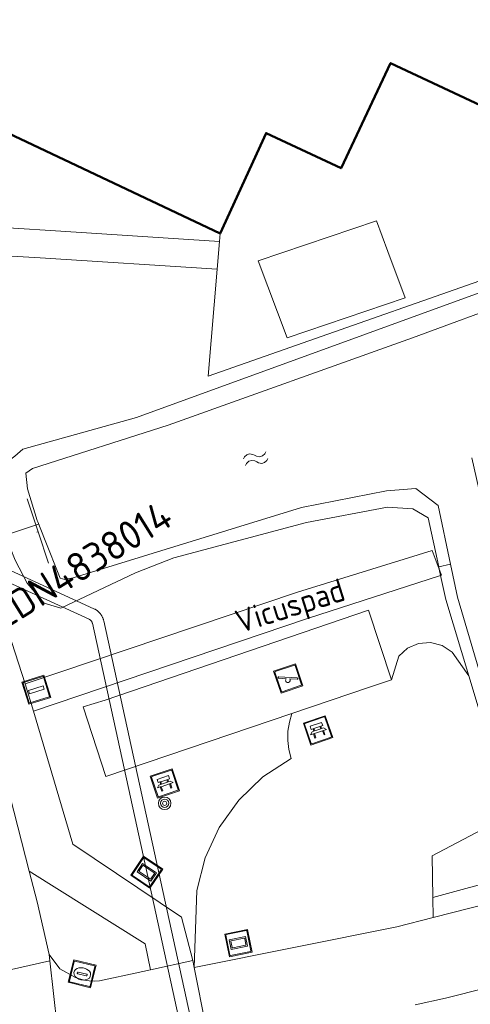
# Model space of a CAD drawing. Header units: metres. Extents: x 94279 to 96109, y 461866 to 463040.
# Tile 153 of 175: x 95306 to 95326, y 462806 to 462849. Entities that reach past the tile are written whole.
import ezdxf
from ezdxf.enums import TextEntityAlignment as Align

# ---------------------------------------------------------------- set-up
doc = ezdxf.new("R2010")
doc.units = ezdxf.units.M
doc.layers.get('0').update_dxf_attribs({"linetype": 'CONTINUOUS'})
doc.layers.add('B-WE-KL-ET_LS_OV_KABEL_EIGENNET_324-G', color=10, linetype='CONTINUOUS')
for name, color, linetype, lineweight in [('B_BEBOUWINGSGRENS_0', 132, 'CONTINUOUS', 50), ('G_GRENS_ALGEMEEN_0', 251, 'CONTINUOUS', 13), ('K_DUIKER_LIJN_-1', 251, 'CONTINUOUS', 13), ('K_KUNSTWERKGRENS_1', 251, 'CONTINUOUS', 13), ('K_STEIGER_1', 251, 'CONTINUOUS', 13), ('Q_BANK_0', 251, 'CONTINUOUS', 13), ('Q_BOOM_0', 251, 'CONTINUOUS', 13), ('Q_DAMWAND_0', 251, 'CONTINUOUS', 13), ('Q_INFORMATIEBORD_0', 251, 'CONTINUOUS', 13), ('Q_KOLK_0', 251, 'CONTINUOUS', 13), ('Q_PAAL_STEEN_0', 251, 'CONTINUOUS', 13), ('Q_SPEELVOORZIENING_0', 251, 'CONTINUOUS', 13), ('Q_WEGWIJZER_0', 251, 'CONTINUOUS', 13), ('S_GBKN_SYMBOOL_WATER_0', 251, 'CONTINUOUS', 13), ('T_CULTUURGRENS_0', 251, 'CONTINUOUS', 13), ('T_HEK_0', 251, 'CONTINUOUS', 13), ('T_MUUR_30CM_LIJN_0', 251, 'CONTINUOUS', 13), ('V_WEGGRENS_0', 251, 'CONTINUOUS', 13), ('W_WATERGRENS_0', 251, 'CONTINUOUS', 13), ('Z_STRAATNAAM_0', 251, 'CONTINUOUS', 13)]:
    doc.layers.add(name, color=color, linetype=linetype, lineweight=lineweight)
doc.styles.add('NLCS-ISO-M500-T25', font='NLCS-ISO.ttf', dxfattribs={"height": 1.25})
doc.styles.get("Standard").update_dxf_attribs({"font": 'isocp.shx'})

# ---------------------------------------------------------------- blocks, each defined once
blk = doc.blocks.new('Q_PAAL_STEEN')
for points in [[(-0.5, 0.5), (0.5, 0.5), (0.5, -0.5), (-0.5, -0.5)], [(-0.08, 0.333), (0.071, 0.333), (0.071, -0.329), (-0.08, -0.329)]]:
    blk.add_lwpolyline(points, close=True)
blk.add_lwpolyline([(-0.442, 0.464), (0.438, 0.464, -0.414214), (0.459, 0.442), (0.459, -0.437, -0.414214), (0.438, -0.459), (-0.442, -0.459, -0.414214), (-0.463, -0.437), (-0.463, 0.442), (-0.463, 0.444), (-0.463, 0.446), (-0.463, 0.448), (-0.462, 0.45), (-0.461, 0.451), (-0.46, 0.453), (-0.459, 0.455), (-0.458, 0.456), (-0.457, 0.457), (-0.456, 0.459), (-0.454, 0.46), (-0.453, 0.461), (-0.451, 0.462), (-0.449, 0.462), (-0.447, 0.463), (-0.446, 0.463), (-0.444, 0.464), (-0.442, 0.464)], format="xyb")
blk = doc.blocks.new('Q_KOLK')
blk.add_lwpolyline([(-0.5, 0.5), (0.5, 0.5), (0.5, -0.5), (-0.5, -0.5)], close=True)
for points in [[(-0.442, 0.464), (0.438, 0.464, -0.414214), (0.459, 0.442), (0.459, -0.437, -0.414214), (0.438, -0.459), (-0.442, -0.459, -0.414214), (-0.463, -0.437), (-0.463, 0.442, -0.414214), (-0.442, 0.464)], [(-0.345, 0.105, 0.380426), (-0.276, -0.18)], [(-0.008, 0.266, 0.240218), (-0.345, 0.105)], [(-0.194, 0.045, 0.853344), (-0.194, -0.032)], [(0.331, 0.111, 0.240191), (-0.008, 0.266)], [(0.185, -0.032, 0.849746), (0.185, 0.045)], [(0.267, -0.176, 0.380426), (0.331, 0.111)], [(-0.276, -0.18, 0.148452), (0.012, -0.257)], [(0.012, -0.257, 0.131742), (0.267, -0.176)]]:
    blk.add_lwpolyline(points, format="xyb")
for points in [[(-0.194, 0.045), (0.185, 0.045)], [(0.185, -0.032), (-0.194, -0.032)]]:
    blk.add_lwpolyline(points)
blk = doc.blocks.new('Q_BANK')
blk.add_lwpolyline([(-0.5, 0.5), (0.5, 0.5), (0.5, -0.5), (-0.5, -0.5)], close=True)
blk.add_lwpolyline([(-0.442, 0.464), (0.438, 0.464, -0.414214), (0.459, 0.442), (0.459, -0.437, -0.414214), (0.438, -0.459), (-0.442, -0.459, -0.414214), (-0.463, -0.437), (-0.463, 0.442), (-0.463, 0.444), (-0.463, 0.446), (-0.463, 0.448), (-0.462, 0.45), (-0.461, 0.451), (-0.46, 0.453), (-0.459, 0.455), (-0.458, 0.456), (-0.457, 0.457), (-0.456, 0.459), (-0.454, 0.46), (-0.453, 0.461), (-0.451, 0.462), (-0.449, 0.462), (-0.447, 0.463), (-0.446, 0.463), (-0.444, 0.464), (-0.442, 0.464)], format="xyb")
for points in [[(-0.267, 0.022), (-0.366, -0.078)], [(-0.18, 0.132), (-0.267, 0.132), (-0.267, 0.276)], [(-0.267, 0.276), (0.258, 0.276), (0.258, 0.132), (0.173, 0.132)], [(-0.18, 0.022), (-0.267, 0.022)], [(-0.267, 0.022), (-0.18, 0.022)], [(-0.18, 0.022), (-0.18, 0.132)], [(-0.18, 0.132), (-0.144, 0.132)], [(-0.144, 0.132), (-0.144, 0.022)], [(0.131, 0.132), (-0.144, 0.132)], [(0.131, 0.022), (-0.144, 0.022)], [(-0.144, 0.022), (0.131, 0.022)], [(0.131, 0.022), (-0.144, 0.022)], [(-0.144, 0.022), (0.131, 0.022)], [(-0.144, 0.022), (0.131, 0.022)], [(0.131, 0.022), (0.131, 0.132)], [(0.131, 0.132), (0.173, 0.132)], [(0.173, 0.132), (0.173, 0.022)], [(0.173, 0.022), (0.255, 0.022)], [(0.173, 0.022), (0.255, 0.022)], [(0.255, 0.022), (0.357, -0.078)], [(-0.236, -0.078), (-0.366, -0.078)], [(-0.192, -0.078), (-0.192, -0.27), (-0.236, -0.27), (-0.236, -0.078)], [(-0.236, -0.078), (-0.192, -0.078)], [(0.183, -0.078), (-0.192, -0.078)], [(0.226, -0.078), (0.226, -0.268), (0.183, -0.268), (0.183, -0.078)], [(0.183, -0.078), (0.226, -0.078)], [(0.357, -0.078), (0.226, -0.078)]]:
    blk.add_lwpolyline(points)
blk = doc.blocks.new('Q_SPEELVOORZIENING')
blk.add_lwpolyline([(-0.5, 0.5), (0.5, 0.5), (0.5, -0.5), (-0.5, -0.5)], close=True)
for points in [[(-0.442, 0.464), (0.438, 0.464, -0.414214), (0.459, 0.442), (0.459, -0.437, -0.414214), (0.438, -0.459), (-0.442, -0.459, -0.414214), (-0.463, -0.437), (-0.463, 0.442), (-0.463, 0.444), (-0.463, 0.446), (-0.463, 0.448), (-0.462, 0.45), (-0.461, 0.451), (-0.46, 0.453), (-0.459, 0.455), (-0.458, 0.456), (-0.457, 0.457), (-0.456, 0.459), (-0.454, 0.46), (-0.453, 0.461), (-0.451, 0.462), (-0.449, 0.462), (-0.447, 0.463), (-0.446, 0.463), (-0.444, 0.464), (-0.442, 0.464)], [(-0.363, 0.198, 1.168313), (-0.386, 0.141)], [(-0.087, 0.021, 0.778987), (-0.04, -0.167)], [(-0.04, -0.167, 0.508825), (0.056, -0.036)], [(0.355, -0.156, 1.031322), (0.378, -0.1)]]:
    blk.add_lwpolyline(points, format="xyb")
for points in [[(-0.386, 0.141), (-0.087, 0.021)], [(-0.363, 0.198), (0.378, -0.1)], [(0.056, -0.036), (0.355, -0.156)]]:
    blk.add_lwpolyline(points)
blk = doc.blocks.new('Q_BOOM')
for radius in [0.27, 0.18, 0.09]:
    blk.add_circle((0, 0), radius)
blk = doc.blocks.new('Q_WEGWIJZER')
for points in [[(-0.5, 0.5), (0.5, 0.5), (0.5, -0.5), (-0.5, -0.5)], [(-0.369, 0.22), (0.358, 0.22), (0.358, -0.214), (-0.369, -0.214)]]:
    blk.add_lwpolyline(points, close=True)
for points in [[(-0.442, 0.464), (0.438, 0.464, -0.414214), (0.459, 0.442), (0.459, -0.437, -0.414214), (0.438, -0.459), (-0.442, -0.459, -0.414214), (-0.463, -0.437), (-0.463, 0.442), (-0.463, 0.444), (-0.463, 0.446), (-0.463, 0.448), (-0.462, 0.45), (-0.461, 0.451), (-0.46, 0.453), (-0.459, 0.455), (-0.458, 0.456), (-0.457, 0.457), (-0.456, 0.459), (-0.454, 0.46), (-0.453, 0.461), (-0.451, 0.462), (-0.449, 0.462), (-0.447, 0.463), (-0.446, 0.463), (-0.444, 0.464), (-0.442, 0.464)], [(-0.287, 0.16), (0.281, 0.16, -0.414214), (0.303, 0.139), (0.303, -0.134, -0.414214), (0.281, -0.156), (-0.287, -0.156, -0.414214), (-0.308, -0.134), (-0.308, 0.139), (-0.308, 0.14), (-0.308, 0.142), (-0.307, 0.144), (-0.307, 0.146), (-0.306, 0.148), (-0.305, 0.149), (-0.304, 0.151), (-0.303, 0.152), (-0.302, 0.154), (-0.3, 0.155), (-0.299, 0.156), (-0.297, 0.157), (-0.296, 0.158), (-0.294, 0.159), (-0.292, 0.159), (-0.29, 0.16), (-0.288, 0.16), (-0.287, 0.16)]]:
    blk.add_lwpolyline(points, format="xyb")
blk = doc.blocks.new('Q_INFORMATIEBORD')
for points in [[(-0.5, 0.5), (0.5, 0.5), (0.5, -0.5), (-0.5, -0.5)], [(-0.369, 0.22), (0.358, 0.22), (0.358, -0.214), (-0.369, -0.214)]]:
    blk.add_lwpolyline(points, close=True)
for points in [[(-0.442, 0.464), (0.438, 0.464, -0.414214), (0.459, 0.442), (0.459, -0.437, -0.414214), (0.438, -0.459), (-0.442, -0.459, -0.414214), (-0.463, -0.437), (-0.463, 0.442), (-0.463, 0.444), (-0.463, 0.446), (-0.463, 0.448), (-0.462, 0.45), (-0.461, 0.451), (-0.46, 0.453), (-0.459, 0.455), (-0.458, 0.456), (-0.457, 0.457), (-0.456, 0.459), (-0.454, 0.46), (-0.453, 0.461), (-0.451, 0.462), (-0.449, 0.462), (-0.447, 0.463), (-0.446, 0.463), (-0.444, 0.464), (-0.442, 0.464)], [(-0.287, 0.16), (0.281, 0.16, -0.414214), (0.303, 0.139), (0.303, -0.134, -0.414214), (0.281, -0.156), (-0.287, -0.156, -0.414214), (-0.308, -0.134), (-0.308, 0.139), (-0.308, 0.14), (-0.308, 0.142), (-0.307, 0.144), (-0.307, 0.146), (-0.306, 0.148), (-0.305, 0.149), (-0.304, 0.151), (-0.303, 0.152), (-0.302, 0.154), (-0.3, 0.155), (-0.299, 0.156), (-0.297, 0.157), (-0.296, 0.158), (-0.294, 0.159), (-0.292, 0.159), (-0.29, 0.16), (-0.288, 0.16), (-0.287, 0.16)]]:
    blk.add_lwpolyline(points, format="xyb")
blk = doc.blocks.new('WATERSYMBOOL')
for points in [[(-0.5, 0.15), (-0.438, 0.212), (-0.312, 0.275), (-0.188, 0.275), (-0.062, 0.212), (0, 0.15), (0.062, 0.087), (0.188, 0.025), (0.312, 0.025), (0.438, 0.087), (0.5, 0.15)], [(-0.5, -0.15), (-0.438, -0.087), (-0.312, -0.025), (-0.188, -0.025), (-0.062, -0.087), (0, -0.15), (0.062, -0.212), (0.188, -0.275), (0.312, -0.275), (0.438, -0.212), (0.5, -0.15)]]:
    blk.add_lwpolyline(points)
blk = doc.blocks.new('ACMAP_ANN_TEMPLATE_LM')
at = {"color": 0, "style": 'NLCS-ISO-M500-T25'}
blk.add_attdef('LM-NUMMER', (1.5, 1), '', height=1.25, dxfattribs=at)

msp = doc.modelspace()

# ---------------------------------------------------------------- linework, layer by layer
at = {"layer": 'B-WE-KL-ET_LS_OV_KABEL_EIGENNET_324-G', "linetype": 'Continuous', "lineweight": 0}
for points in [[(95314.223, 462804.049), (95310.114, 462822.856), (95310.108, 462822.881), (95310.101, 462822.906), (95310.093, 462822.93), (95310.085, 462822.955), (95310.076, 462822.979), (95310.065, 462823.002), (95310.055, 462823.026), (95310.043, 462823.049), (95310.03, 462823.071), (95310.017, 462823.093), (95310.003, 462823.115), (95309.988, 462823.136), (95309.973, 462823.156), (95309.957, 462823.177), (95309.94, 462823.196), (95309.922, 462823.215), (95309.904, 462823.233), (95309.885, 462823.251), (95309.866, 462823.268), (95309.846, 462823.284), (95309.826, 462823.3), (95309.805, 462823.315), (95309.783, 462823.329), (95309.761, 462823.342), (95309.739, 462823.355), (95309.716, 462823.367), (95309.693, 462823.378), (95305.508, 462825.289)], [(95313.734, 462803.945), (95309.625, 462822.749), (95309.623, 462822.757), (95309.621, 462822.766), (95309.618, 462822.774), (95309.616, 462822.782), (95309.613, 462822.79), (95309.609, 462822.798), (95309.606, 462822.806), (95309.602, 462822.813), (95309.597, 462822.821), (95309.593, 462822.828), (95309.588, 462822.835), (95309.583, 462822.842), (95309.578, 462822.849), (95309.573, 462822.856), (95309.567, 462822.862), (95309.561, 462822.869), (95309.555, 462822.875), (95309.549, 462822.881), (95309.543, 462822.886), (95309.536, 462822.892), (95309.529, 462822.897), (95309.522, 462822.902), (95309.515, 462822.907), (95309.508, 462822.911), (95309.5, 462822.915), (95309.493, 462822.919), (95309.485, 462822.923), (95305.3, 462824.834)]]:
    msp.add_lwpolyline(points, dxfattribs=at)
at = {"layer": 'B_BEBOUWINGSGRENS_0'}
msp.add_line((95304.531, 462844.629), (95315.153, 462839.608), dxfattribs=at)
msp.add_lwpolyline([(95315.153, 462839.608), (95317.138, 462843.947), (95320.378, 462842.427), (95322.518, 462846.977), (95327.098, 462844.827), (95331.488, 462854.177)], dxfattribs=at)
at = {"layer": 'G_GRENS_ALGEMEEN_0'}
for points in [[(95321.906, 462840.158), (95316.795, 462838.429), (95318.042, 462835.091), (95323.154, 462836.82), (95322.404, 462838.826), (95321.906, 462840.158)], [(95318.257, 462818.849), (95310.21, 462816.12), (95309.232, 462819.129), (95310.175, 462819.421), (95321.56, 462823.313), (95322.564, 462820.3)], [(95322.564, 462820.3), (95321.603, 462819.984), (95318.257, 462818.849)]]:
    msp.add_lwpolyline(points, dxfattribs=at)
at = {"layer": 'K_DUIKER_LIJN_-1'}
msp.add_line((95307.22, 462826.684), (95307.281, 462826.703), dxfattribs=at)
msp.add_lwpolyline([(95289.777, 462821.216), (95289.66, 462821.179), (95307.301, 462827.035)], dxfattribs=at)
at = {"layer": 'K_KUNSTWERKGRENS_1'}
msp.add_line((95306.72, 462820.125), (95307.083, 462818.951), dxfattribs=at)
at = {"layer": 'K_STEIGER_1'}
for points in [[(95324.626, 462825.09), (95324.314, 462825.891), (95318.49, 462824.097), (95306.72, 462820.125)], [(95307.083, 462818.951), (95318.921, 462822.958), (95324.684, 462824.823)], [(95324.684, 462824.823), (95324.725, 462824.836), (95324.626, 462825.09)]]:
    msp.add_lwpolyline(points, dxfattribs=at)
at = {"layer": 'Q_DAMWAND_0'}
for p, q in [((95307.553, 462826.403), (95307.26, 462827.14)), ((95308.232, 462824.699), (95307.553, 462826.403))]:
    msp.add_line(p, q, dxfattribs=at)
msp.add_lwpolyline([(95307.26, 462827.14), (95307.238, 462827.194), (95306.82, 462828.569), (95306.752, 462829.241)], dxfattribs=at)
at = {"layer": 'T_CULTUURGRENS_0'}
for p, q in [((95325.11, 462825.311), (95324.604, 462825.192)), ((95324.604, 462825.192), (95324.626, 462825.09)), ((95324.626, 462825.09), (95324.684, 462824.823)), ((95324.35, 462810.894), (95324.362, 462810.027))]:
    msp.add_line(p, q, dxfattribs=at)
for points in [[(95324.35, 462810.894), (95333.714, 462813.437), (95344.303, 462817.107), (95353.568, 462820.898), (95359.585, 462823.906), (95370.054, 462829.622), (95375.469, 462833.051), (95381.064, 462835.999), (95386.299, 462837.925), (95391.834, 462839.79), (95398.114, 462841.505), (95398.67, 462841.881), (95399.067, 462843.067)], [(95334.881, 462840.312), (95331.43, 462838.882), (95311.54, 462831.646), (95306.613, 462830.276), (95306.274, 462829.977), (95306.156, 462829.885), (95305.646, 462829.49)], [(95305.646, 462829.49), (95305.535, 462829.001), (95305.666, 462827.398), (95305.859, 462826.569), (95306.282, 462825.478), (95306.809, 462824.489), (95307.544, 462823.625), (95308.264, 462823.408), (95311.489, 462824.934), (95313.152, 462825.58), (95318.888, 462827.106), (95322.382, 462827.764), (95323.489, 462827.694), (95324.147, 462827.314), (95324.604, 462825.192)], [(95324.684, 462824.823), (95324.908, 462823.785), (95325.902, 462820.481)], [(95322.564, 462820.3), (95322.875, 462821.322), (95323.255, 462821.673), (95323.729, 462821.88), (95324.245, 462821.921), (95324.746, 462821.79), (95325.177, 462821.503), (95325.902, 462820.481)], [(95325.902, 462820.481), (95327.157, 462816.311), (95327.59, 462815.411)], [(95314.023, 462807.858), (95314.14, 462811.192), (95314.499, 462812.6), (95315.111, 462813.917), (95315.955, 462815.099), (95317.003, 462816.105), (95318.218, 462816.9), (95318.118, 462817.285), (95318.072, 462817.679), (95318.08, 462818.077), (95318.142, 462818.469), (95318.257, 462818.849)], [(95327.59, 462815.411), (95326.753, 462813.974), (95324.325, 462812.696), (95324.35, 462810.894)]]:
    msp.add_lwpolyline(points, dxfattribs=at)
at = {"layer": 'T_HEK_0'}
for p, q in [((95315.124, 462839.267), (95315.023, 462838.057)), ((95315.153, 462839.608), (95315.124, 462839.267))]:
    msp.add_line(p, q, dxfattribs=at)
msp.add_lwpolyline([(95315.023, 462838.057), (95314.635, 462833.433), (95330.737, 462839.092), (95334.768, 462840.462)], dxfattribs=at)
at = {"layer": 'T_MUUR_30CM_LIJN_0'}
msp.add_lwpolyline([(95306.805, 462828.133), (95307.281, 462826.703), (95307.733, 462825.347)], dxfattribs=at)
at = {"layer": 'V_WEGGRENS_0'}
for p, q in [((95307.79, 462808.154), (95305.542, 462807.641)), ((95307.79, 462808.154), (95307.76, 462808.423)), ((95308.892, 462798.232), (95307.79, 462808.154)), ((95312.142, 462807.763), (95313.964, 462808.163)), ((95313.964, 462808.163), (95314.023, 462807.858)), ((95314.738, 462804.307), (95314.023, 462807.858))]:
    msp.add_line(p, q, dxfattribs=at)
for points in [[(95304.531, 462844.629), (95302.328, 462840.077), (95307.818, 462839.731), (95315.124, 462839.267)], [(95296.576, 462841.245), (95297.832, 462837.59), (95300.968, 462831.318), (95302.417, 462827.074), (95303.791, 462822.951), (95304.866, 462819.496), (95306.069, 462815.242), (95306.896, 462812.03)], [(95324.362, 462810.027), (95330.089, 462811.476), (95330.416, 462811.559), (95335.957, 462813.255), (95339.056, 462814.203), (95346.031, 462816.775), (95353.058, 462819.715), (95358.876, 462822.411), (95366.395, 462826.471), (95373.591, 462830.799), (95375.12, 462831.639), (95378.929, 462833.73), (95385.623, 462836.585), (95391.839, 462838.666), (95395.903, 462839.815), (95404.174, 462841.334)], [(95315.023, 462838.057), (95307.364, 462838.554), (95299.761, 462839)], [(95303.847, 462828.793), (95304.003, 462828.428), (95304.835, 462825.936), (95306.72, 462820.125)], [(95307.083, 462818.951), (95308.78, 462813.195), (95313.482, 462810.04), (95313.964, 462808.163)], [(95306.896, 462812.03), (95307.24, 462810.696), (95307.76, 462808.423)], [(95312.142, 462807.763), (95311.906, 462808.883), (95306.896, 462812.03)], [(95314.023, 462807.858), (95322.787, 462809.628), (95324.362, 462810.027)], [(95307.76, 462808.423), (95308.218, 462807.803), (95308.901, 462807.427), (95309.067, 462807.369), (95309.278, 462807.317), (95309.492, 462807.287), (95309.709, 462807.278), (95309.926, 462807.29), (95310.14, 462807.324), (95311.471, 462807.616), (95312.142, 462807.763)], [(95331.09, 462808.104), (95330.275, 462807.899), (95324.902, 462806.542), (95323.582, 462806.252)]]:
    msp.add_lwpolyline(points, dxfattribs=at)
at = {"layer": 'W_WATERGRENS_0'}
for points in [[(95323.465, 462835.094), (95328.005, 462836.76), (95341.901, 462842.372)], [(95306.752, 462829.241), (95307.04, 462829.443), (95312.904, 462831.316), (95323.465, 462835.094)], [(95326.033, 462829.91), (95327.15, 462824.984), (95328.389, 462819.819), (95329.562, 462816.497), (95329.595, 462815.511), (95328.817, 462815.266), (95327.946, 462815.663), (95327.592, 462816.5), (95325.412, 462823.877), (95325.11, 462825.311)], [(95323.613, 462828.573), (95322.343, 462828.477), (95318.671, 462827.76), (95308.801, 462824.717), (95308.438, 462824.645), (95308.232, 462824.699)], [(95325.11, 462825.311), (95324.578, 462827.837), (95323.613, 462828.573)]]:
    msp.add_lwpolyline(points, dxfattribs=at)

# ---------------------------------------------------------------- block references
at = {"rotation": 31.92}
msp.add_blockref('ACMAP_ANN_TEMPLATE_LM', (95305.021, 462820.783), dxfattribs=at).add_auto_attribs({'LM-NUMMER': 'LDN4838014'})
at = {"layer": 'Q_BANK_0'}
for p, rotation in [((95319.383, 462818.119), 18.73750136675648), ((95312.761, 462815.819), 18.73347269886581)]:
    msp.add_blockref('Q_BANK', p, dxfattribs=dict(at, rotation=rotation))
at = {"layer": 'Q_BOOM_0', "rotation": 18.73347269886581}
msp.add_blockref('Q_BOOM', (95312.75, 462814.966), dxfattribs=at)
at = {"layer": 'Q_INFORMATIEBORD_0', "rotation": 146.1387416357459}
msp.add_blockref('Q_INFORMATIEBORD', (95311.976, 462811.986), dxfattribs=at)
at = {"layer": 'Q_KOLK_0', "rotation": 166.1555943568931}
msp.add_blockref('Q_KOLK', (95309.184, 462807.592), dxfattribs=at)
at = {"layer": 'Q_PAAL_STEEN_0', "rotation": 107.1815731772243}
msp.add_blockref('Q_PAAL_STEEN', (95307.2, 462819.875), dxfattribs=at)
at = {"layer": 'Q_SPEELVOORZIENING_0', "rotation": 18.73750136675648}
msp.add_blockref('Q_SPEELVOORZIENING', (95318.097, 462820.361), dxfattribs=at)
at = {"layer": 'Q_WEGWIJZER_0', "rotation": 11.41801387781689}
msp.add_blockref('Q_WEGWIJZER', (95315.942, 462808.92), dxfattribs=at)
at = {"layer": 'S_GBKN_SYMBOOL_WATER_0', "rotation": 17.13494922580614}
msp.add_blockref('WATERSYMBOOL', (95316.686, 462829.87), dxfattribs=at)

# ---------------------------------------------------------------- texts
at = {"layer": 'Z_STRAATNAAM_0', "linetype": 'Continuous'}
msp.add_text('Vicuspad', height=1, rotation=17.5112, dxfattribs=at).set_placement((95318.215, 462823.372), align=Align.MIDDLE)

doc.saveas('drawing.dxf')
